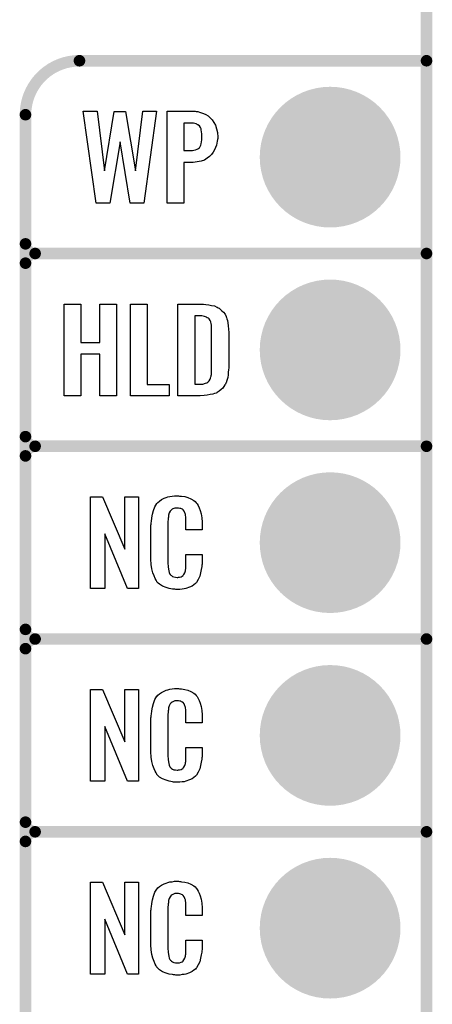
# Model space of a CAD drawing. Extents: x -0.07 to 0.95, y -0.15 to 1.54.
# Tile 11 of 13: x 0.74 to 0.95, y 0.26 to 0.77. Entities that reach past the tile are written whole.
import ezdxf

# ---------------------------------------------------------------- set-up
doc = ezdxf.new("R2010")
doc.units = 0
doc.layers.get('0').update_dxf_attribs({"linetype": 'CONTINUOUS'})
for name, color, linetype in [('gko', 6, 'CONTINUOUS'), ('gto', 2, 'CONTINUOUS'), ('gts', 1, 'CONTINUOUS')]:
    doc.layers.add(name, color=color, linetype=linetype)

# ---------------------------------------------------------------- blocks, each defined once
blk = doc.blocks.new('D32')
at = {"const_width": 0.003}
blk.add_lwpolyline([(-0.0015, 0, 1), (0.0015, 0, 1)], format="xyb", close=True, dxfattribs=at)
blk = doc.blocks.new('D37')
at = {"const_width": 0.0365}
blk.add_lwpolyline([(-0.01825, 0, 1), (0.01825, 0, 1)], format="xyb", close=True, dxfattribs=at)

msp = doc.modelspace()

# ---------------------------------------------------------------- linework, layer by layer
at = {"layer": 'gko', "color": 6, "const_width": 0.006}
msp.add_lwpolyline([(0.95, -0.05), (0.95, 1.45)], dxfattribs=at)
at = {"layer": 'gto', "color": 2, "const_width": 0.006}
for points in [[(0.77, 0.75, 0.414214), (0.742, 0.722)], [(0.742, 0.655, 0.414214), (0.747, 0.65)], [(0.747, 0.65, 0.414214), (0.742, 0.645)], [(0.747, 0.65, 0.414214), (0.742, 0.645)], [(0.742, 0.555, 0.414214), (0.747, 0.55)], [(0.747, 0.55, 0.414214), (0.742, 0.545)], [(0.747, 0.55, 0.414214), (0.742, 0.545)], [(0.742, 0.455, 0.414214), (0.747, 0.45)], [(0.747, 0.45, 0.414214), (0.742, 0.445)], [(0.747, 0.45, 0.414214), (0.742, 0.445)], [(0.742, 0.355, 0.414214), (0.747, 0.35)], [(0.747, 0.35, 0.414214), (0.742, 0.345)], [(0.747, 0.35, 0.414214), (0.742, 0.345)]]:
    msp.add_lwpolyline(points, format="xyb", dxfattribs=at)
for points in [[(0.77, 0.75), (0.77, 0.75)], [(0.77, 0.75), (0.77, 0.75)], [(0.77, 0.75), (0.95, 0.75)], [(0.742, -0.022), (0.742, 0.722)], [(0.742, 0.655), (0.742, 0.655)], [(0.742, 0.655), (0.742, 0.655)], [(0.747, 0.65), (0.747, 0.65)], [(0.747, 0.65), (0.747, 0.65)], [(0.747, 0.65), (0.747, 0.65)], [(0.747, 0.65), (0.747, 0.65)], [(0.747, 0.65), (0.95, 0.65)], [(0.747, 0.65), (0.95, 0.65)], [(0.742, 0.555), (0.742, 0.645)], [(0.742, 0.555), (0.742, 0.555)], [(0.742, 0.555), (0.742, 0.555)], [(0.747, 0.55), (0.747, 0.55)], [(0.747, 0.55), (0.747, 0.55)], [(0.747, 0.55), (0.747, 0.55)], [(0.747, 0.55), (0.747, 0.55)], [(0.747, 0.55), (0.95, 0.55)], [(0.747, 0.55), (0.95, 0.55)], [(0.742, 0.455), (0.742, 0.545)], [(0.742, 0.455), (0.742, 0.455)], [(0.742, 0.455), (0.742, 0.455)], [(0.747, 0.45), (0.747, 0.45)], [(0.747, 0.45), (0.747, 0.45)], [(0.747, 0.45), (0.747, 0.45)], [(0.747, 0.45), (0.747, 0.45)], [(0.747, 0.45), (0.95, 0.45)], [(0.747, 0.45), (0.95, 0.45)], [(0.742, 0.355), (0.742, 0.445)], [(0.742, 0.355), (0.742, 0.355)], [(0.742, 0.355), (0.742, 0.355)], [(0.747, 0.35), (0.747, 0.35)], [(0.747, 0.35), (0.747, 0.35)], [(0.747, 0.35), (0.747, 0.35)], [(0.747, 0.35), (0.747, 0.35)], [(0.747, 0.35), (0.95, 0.35)], [(0.747, 0.35), (0.95, 0.35)], [(0.742, 0.255), (0.742, 0.345)]]:
    msp.add_lwpolyline(points, dxfattribs=at)
at = {"layer": 'gto', "color": 2}
for points in [[(0.8034, 0.6762), (0.7963, 0.6762), (0.7911, 0.708), (0.7858, 0.6762), (0.7786, 0.6762), (0.7719, 0.7238), (0.7791, 0.7238), (0.783, 0.6929), (0.788, 0.7237), (0.7938, 0.7237), (0.799, 0.6929), (0.8028, 0.7238), (0.81, 0.7238), (0.8034, 0.6762)], [(0.8306, 0.7237), (0.8314, 0.7236), (0.8323, 0.7234), (0.8333, 0.723), (0.8344, 0.7227), (0.8356, 0.7221), (0.8367, 0.7214), (0.8378, 0.7204), (0.8388, 0.7194), (0.8397, 0.718), (0.8405, 0.7166), (0.8411, 0.7147), (0.8416, 0.7127), (0.8417, 0.7103), (0.8417, 0.7101), (0.8417, 0.7097), (0.8416, 0.7091), (0.8415, 0.7082), (0.8413, 0.7073), (0.841, 0.7062), (0.8405, 0.705), (0.8401, 0.7038), (0.8393, 0.7026), (0.8385, 0.7014), (0.8375, 0.7004), (0.8363, 0.6994), (0.8348, 0.6985), (0.8331, 0.6979), (0.8311, 0.6975), (0.8289, 0.6973), (0.8242, 0.6973), (0.8242, 0.6762), (0.8155, 0.6762), (0.8155, 0.7238), (0.83, 0.7238), (0.8306, 0.7237)], [(0.8284, 0.7177), (0.8242, 0.7177), (0.8242, 0.7034), (0.8281, 0.7034), (0.8287, 0.7035), (0.8294, 0.7036), (0.8302, 0.7038), (0.831, 0.7041), (0.8317, 0.7044), (0.8322, 0.7049), (0.8323, 0.705), (0.8324, 0.7052), (0.8326, 0.7056), (0.8329, 0.7062), (0.8331, 0.7069), (0.8333, 0.7079), (0.8334, 0.709), (0.8335, 0.7103), (0.8335, 0.7104), (0.8335, 0.7107), (0.8335, 0.7113), (0.8334, 0.7119), (0.8333, 0.7133), (0.8332, 0.714), (0.8331, 0.7146), (0.8331, 0.7147), (0.833, 0.7149), (0.8327, 0.7154), (0.8322, 0.7162), (0.8314, 0.7168), (0.8313, 0.7168), (0.8311, 0.7169), (0.8308, 0.7171), (0.8305, 0.7173), (0.8299, 0.7174), (0.8292, 0.7176), (0.8284, 0.7177)], [(0.7892, 0.5762), (0.7805, 0.5762), (0.7805, 0.5977), (0.7707, 0.5977), (0.7707, 0.5762), (0.7621, 0.5762), (0.7621, 0.6238), (0.7707, 0.6238), (0.7707, 0.6039), (0.7805, 0.6039), (0.7805, 0.6238), (0.7892, 0.6238), (0.7892, 0.5762)], [(0.8051, 0.5821), (0.8166, 0.5821), (0.8166, 0.5762), (0.7964, 0.5762), (0.7964, 0.6238), (0.8051, 0.6238), (0.8051, 0.5821)], [(0.8343, 0.6237), (0.8356, 0.6236), (0.8371, 0.6234), (0.8385, 0.6231), (0.84, 0.6228), (0.8413, 0.6222), (0.8415, 0.6221), (0.8419, 0.6219), (0.8424, 0.6216), (0.8432, 0.621), (0.8439, 0.6203), (0.8447, 0.6195), (0.8455, 0.6185), (0.846, 0.6174), (0.8461, 0.6172), (0.8462, 0.6168), (0.8465, 0.6161), (0.8468, 0.6152), (0.847, 0.614), (0.8472, 0.6125), (0.8473, 0.6108), (0.8474, 0.609), (0.8474, 0.5917), (0.8474, 0.5916), (0.8474, 0.5914), (0.8474, 0.5911), (0.8474, 0.5907), (0.8473, 0.5897), (0.8472, 0.5885), (0.8471, 0.5871), (0.8469, 0.5857), (0.8465, 0.5842), (0.846, 0.5829), (0.8459, 0.5827), (0.8458, 0.5823), (0.8454, 0.5818), (0.8449, 0.581), (0.8443, 0.5802), (0.8435, 0.5794), (0.8425, 0.5786), (0.8414, 0.5779), (0.8412, 0.5778), (0.8409, 0.5776), (0.8401, 0.5773), (0.8391, 0.5771), (0.8378, 0.5768), (0.8363, 0.5765), (0.8346, 0.5763), (0.8326, 0.5762), (0.8211, 0.5762), (0.8211, 0.6238), (0.8333, 0.6238), (0.8343, 0.6237)], [(0.8334, 0.6176), (0.8298, 0.6176), (0.8298, 0.5822), (0.8329, 0.5822), (0.8335, 0.5823), (0.834, 0.5823), (0.8354, 0.5827), (0.8361, 0.5829), (0.8366, 0.5833), (0.8367, 0.5833), (0.8368, 0.5834), (0.8373, 0.584), (0.8378, 0.5848), (0.838, 0.5854), (0.8382, 0.586), (0.8382, 0.5861), (0.8383, 0.5864), (0.8383, 0.5868), (0.8384, 0.5873), (0.8385, 0.5881), (0.8385, 0.589), (0.8385, 0.5901), (0.8385, 0.5913), (0.8385, 0.6095), (0.8385, 0.6097), (0.8385, 0.6101), (0.8385, 0.6106), (0.8385, 0.6113), (0.8384, 0.6129), (0.8383, 0.6137), (0.8382, 0.6143), (0.8382, 0.6144), (0.8381, 0.6146), (0.838, 0.6149), (0.8378, 0.6153), (0.8373, 0.6161), (0.8369, 0.6165), (0.8364, 0.6167), (0.8363, 0.6167), (0.8361, 0.6168), (0.8359, 0.617), (0.8354, 0.6172), (0.8349, 0.6173), (0.8342, 0.6175), (0.8334, 0.6176)], [(0.8006, 0.4762), (0.7949, 0.4762), (0.7832, 0.5046), (0.7832, 0.4762), (0.7758, 0.4762), (0.7758, 0.5238), (0.7819, 0.5238), (0.7935, 0.4966), (0.7935, 0.5238), (0.8006, 0.5238), (0.8006, 0.4762)], [(0.8218, 0.5242), (0.8224, 0.5242), (0.823, 0.5241), (0.8246, 0.5239), (0.8262, 0.5235), (0.8278, 0.5228), (0.8293, 0.5219), (0.83, 0.5214), (0.8306, 0.5207), (0.8307, 0.5205), (0.8311, 0.5201), (0.8315, 0.5192), (0.8321, 0.5181), (0.8326, 0.5167), (0.8331, 0.515), (0.8335, 0.5129), (0.8336, 0.5106), (0.8336, 0.5066), (0.8252, 0.5066), (0.8252, 0.5107), (0.8252, 0.5108), (0.8252, 0.5111), (0.8252, 0.5116), (0.8252, 0.5121), (0.8251, 0.5134), (0.825, 0.5141), (0.825, 0.5146), (0.825, 0.5147), (0.8249, 0.5149), (0.8247, 0.5154), (0.8243, 0.5163), (0.8238, 0.517), (0.8236, 0.5172), (0.8234, 0.5173), (0.823, 0.5175), (0.8226, 0.5177), (0.8221, 0.5178), (0.8214, 0.5179), (0.8203, 0.5179), (0.82, 0.5179), (0.8195, 0.5179), (0.8185, 0.5175), (0.818, 0.5173), (0.8176, 0.5169), (0.8174, 0.5167), (0.817, 0.5163), (0.8165, 0.5154), (0.8162, 0.5143), (0.8162, 0.5142), (0.8162, 0.5141), (0.8161, 0.5137), (0.8161, 0.5132), (0.816, 0.5127), (0.816, 0.5119), (0.8159, 0.5111), (0.8159, 0.5102), (0.8159, 0.4895), (0.8159, 0.4894), (0.8159, 0.4889), (0.816, 0.4882), (0.816, 0.4873), (0.8163, 0.4854), (0.8165, 0.4845), (0.8169, 0.4837), (0.817, 0.4836), (0.8171, 0.4834), (0.8174, 0.4832), (0.8177, 0.4829), (0.8183, 0.4825), (0.8189, 0.4822), (0.8198, 0.4821), (0.8207, 0.482), (0.8211, 0.482), (0.8214, 0.4821), (0.8218, 0.4821), (0.8228, 0.4823), (0.8233, 0.4826), (0.8237, 0.4829), (0.8238, 0.4829), (0.8238, 0.4831), (0.8242, 0.4835), (0.8247, 0.4844), (0.825, 0.4854), (0.825, 0.4855), (0.825, 0.4857), (0.825, 0.486), (0.8251, 0.4865), (0.8251, 0.487), (0.8252, 0.4878), (0.8252, 0.4886), (0.8252, 0.4895), (0.8252, 0.4938), (0.8336, 0.4938), (0.8336, 0.49), (0.8336, 0.4899), (0.8336, 0.4897), (0.8336, 0.4894), (0.8336, 0.4889), (0.8335, 0.4883), (0.8334, 0.4876), (0.8332, 0.4861), (0.8328, 0.4844), (0.8324, 0.4826), (0.8316, 0.4809), (0.8307, 0.4794), (0.8306, 0.4792), (0.8301, 0.4788), (0.8294, 0.4782), (0.8284, 0.4775), (0.827, 0.4769), (0.8252, 0.4762), (0.8243, 0.476), (0.8232, 0.4759), (0.822, 0.4757), (0.82, 0.4757), (0.8195, 0.4758), (0.8188, 0.4758), (0.8182, 0.4759), (0.8166, 0.4762), (0.8149, 0.4767), (0.8131, 0.4774), (0.8115, 0.4784), (0.8108, 0.479), (0.8102, 0.4797), (0.8102, 0.4798), (0.8101, 0.4799), (0.8099, 0.4802), (0.8097, 0.4805), (0.8092, 0.4814), (0.8087, 0.4827), (0.808, 0.4844), (0.8076, 0.4864), (0.8072, 0.4887), (0.8071, 0.4914), (0.8071, 0.5083), (0.8071, 0.5084), (0.8071, 0.5087), (0.8071, 0.5091), (0.8072, 0.5096), (0.8072, 0.5103), (0.8073, 0.511), (0.8075, 0.5128), (0.8078, 0.5147), (0.8084, 0.5166), (0.8091, 0.5186), (0.8102, 0.5203), (0.8102, 0.5203), (0.8103, 0.5204), (0.8107, 0.5209), (0.8115, 0.5216), (0.8126, 0.5223), (0.814, 0.523), (0.815, 0.5234), (0.8159, 0.5237), (0.8169, 0.524), (0.8181, 0.5241), (0.8193, 0.5243), (0.8213, 0.5243), (0.8218, 0.5242)], [(0.8218, 0.4242), (0.8224, 0.4242), (0.823, 0.4241), (0.8246, 0.4239), (0.8262, 0.4235), (0.8278, 0.4228), (0.8293, 0.4219), (0.83, 0.4214), (0.8306, 0.4207), (0.8307, 0.4205), (0.8311, 0.4201), (0.8315, 0.4192), (0.8321, 0.4181), (0.8326, 0.4167), (0.8331, 0.415), (0.8335, 0.4129), (0.8336, 0.4106), (0.8336, 0.4066), (0.8252, 0.4066), (0.8252, 0.4107), (0.8252, 0.4108), (0.8252, 0.4111), (0.8252, 0.4116), (0.8252, 0.4121), (0.8251, 0.4134), (0.825, 0.4141), (0.825, 0.4146), (0.825, 0.4147), (0.8249, 0.4149), (0.8247, 0.4154), (0.8243, 0.4163), (0.8238, 0.417), (0.8236, 0.4172), (0.8234, 0.4173), (0.823, 0.4175), (0.8226, 0.4177), (0.8221, 0.4178), (0.8214, 0.4179), (0.8203, 0.4179), (0.82, 0.4179), (0.8195, 0.4179), (0.8185, 0.4175), (0.818, 0.4173), (0.8176, 0.4169), (0.8174, 0.4167), (0.817, 0.4163), (0.8165, 0.4154), (0.8162, 0.4143), (0.8162, 0.4142), (0.8162, 0.4141), (0.8161, 0.4137), (0.8161, 0.4132), (0.816, 0.4127), (0.816, 0.4119), (0.8159, 0.4111), (0.8159, 0.4102), (0.8159, 0.3895), (0.8159, 0.3894), (0.8159, 0.3889), (0.816, 0.3882), (0.816, 0.3873), (0.8163, 0.3854), (0.8165, 0.3845), (0.8169, 0.3837), (0.817, 0.3836), (0.8171, 0.3834), (0.8174, 0.3832), (0.8177, 0.3829), (0.8183, 0.3825), (0.8189, 0.3822), (0.8198, 0.3821), (0.8207, 0.382), (0.8211, 0.382), (0.8214, 0.3821), (0.8218, 0.3821), (0.8228, 0.3823), (0.8233, 0.3826), (0.8237, 0.3829), (0.8238, 0.3829), (0.8238, 0.3831), (0.8242, 0.3835), (0.8247, 0.3844), (0.825, 0.3854), (0.825, 0.3855), (0.825, 0.3857), (0.825, 0.386), (0.8251, 0.3865), (0.8251, 0.387), (0.8252, 0.3878), (0.8252, 0.3886), (0.8252, 0.3895), (0.8252, 0.3938), (0.8336, 0.3938), (0.8336, 0.39), (0.8336, 0.3899), (0.8336, 0.3897), (0.8336, 0.3894), (0.8336, 0.3889), (0.8335, 0.3883), (0.8334, 0.3876), (0.8332, 0.3861), (0.8328, 0.3844), (0.8324, 0.3826), (0.8316, 0.3809), (0.8307, 0.3794), (0.8306, 0.3792), (0.8301, 0.3788), (0.8294, 0.3782), (0.8284, 0.3775), (0.827, 0.3769), (0.8252, 0.3762), (0.8243, 0.376), (0.8232, 0.3759), (0.822, 0.3757), (0.82, 0.3757), (0.8195, 0.3758), (0.8188, 0.3758), (0.8182, 0.3759), (0.8166, 0.3762), (0.8149, 0.3767), (0.8131, 0.3774), (0.8115, 0.3784), (0.8108, 0.379), (0.8102, 0.3797), (0.8102, 0.3798), (0.8101, 0.3799), (0.8099, 0.3802), (0.8097, 0.3805), (0.8092, 0.3814), (0.8087, 0.3827), (0.808, 0.3844), (0.8076, 0.3864), (0.8072, 0.3887), (0.8071, 0.3914), (0.8071, 0.4083), (0.8071, 0.4084), (0.8071, 0.4087), (0.8071, 0.4091), (0.8072, 0.4096), (0.8072, 0.4103), (0.8073, 0.411), (0.8075, 0.4128), (0.8078, 0.4147), (0.8084, 0.4166), (0.8091, 0.4186), (0.8102, 0.4203), (0.8102, 0.4203), (0.8103, 0.4204), (0.8107, 0.4209), (0.8115, 0.4216), (0.8126, 0.4223), (0.814, 0.423), (0.815, 0.4234), (0.8159, 0.4237), (0.8169, 0.424), (0.8181, 0.4241), (0.8193, 0.4243), (0.8213, 0.4243), (0.8218, 0.4242)], [(0.8006, 0.3762), (0.7949, 0.3762), (0.7832, 0.4046), (0.7832, 0.3762), (0.7758, 0.3762), (0.7758, 0.4238), (0.7819, 0.4238), (0.7935, 0.3966), (0.7935, 0.4238), (0.8006, 0.4238), (0.8006, 0.3762)], [(0.8006, 0.2762), (0.7949, 0.2762), (0.7832, 0.3046), (0.7832, 0.2762), (0.7758, 0.2762), (0.7758, 0.3238), (0.7819, 0.3238), (0.7935, 0.2966), (0.7935, 0.3238), (0.8006, 0.3238), (0.8006, 0.2762)], [(0.8218, 0.3242), (0.8224, 0.3242), (0.823, 0.3241), (0.8246, 0.3239), (0.8262, 0.3235), (0.8278, 0.3228), (0.8293, 0.3219), (0.83, 0.3214), (0.8306, 0.3207), (0.8307, 0.3205), (0.8311, 0.3201), (0.8315, 0.3192), (0.8321, 0.3181), (0.8326, 0.3167), (0.8331, 0.315), (0.8335, 0.3129), (0.8336, 0.3106), (0.8336, 0.3066), (0.8252, 0.3066), (0.8252, 0.3107), (0.8252, 0.3108), (0.8252, 0.3111), (0.8252, 0.3116), (0.8252, 0.3121), (0.8251, 0.3134), (0.825, 0.3141), (0.825, 0.3146), (0.825, 0.3147), (0.8249, 0.3149), (0.8247, 0.3154), (0.8243, 0.3163), (0.8238, 0.317), (0.8236, 0.3172), (0.8234, 0.3173), (0.823, 0.3175), (0.8226, 0.3177), (0.8221, 0.3178), (0.8214, 0.3179), (0.8203, 0.3179), (0.82, 0.3179), (0.8195, 0.3179), (0.8185, 0.3175), (0.818, 0.3173), (0.8176, 0.3169), (0.8174, 0.3167), (0.817, 0.3163), (0.8165, 0.3154), (0.8162, 0.3143), (0.8162, 0.3142), (0.8162, 0.3141), (0.8161, 0.3137), (0.8161, 0.3132), (0.816, 0.3127), (0.816, 0.3119), (0.8159, 0.3111), (0.8159, 0.3102), (0.8159, 0.2895), (0.8159, 0.2894), (0.8159, 0.2889), (0.816, 0.2882), (0.816, 0.2873), (0.8163, 0.2854), (0.8165, 0.2845), (0.8169, 0.2837), (0.817, 0.2836), (0.8171, 0.2834), (0.8174, 0.2832), (0.8177, 0.2829), (0.8183, 0.2825), (0.8189, 0.2822), (0.8198, 0.2821), (0.8207, 0.282), (0.8211, 0.282), (0.8214, 0.2821), (0.8218, 0.2821), (0.8228, 0.2823), (0.8233, 0.2826), (0.8237, 0.2829), (0.8238, 0.2829), (0.8238, 0.2831), (0.8242, 0.2835), (0.8247, 0.2844), (0.825, 0.2854), (0.825, 0.2855), (0.825, 0.2857), (0.825, 0.286), (0.8251, 0.2865), (0.8251, 0.287), (0.8252, 0.2878), (0.8252, 0.2886), (0.8252, 0.2895), (0.8252, 0.2938), (0.8336, 0.2938), (0.8336, 0.29), (0.8336, 0.2899), (0.8336, 0.2897), (0.8336, 0.2894), (0.8336, 0.2889), (0.8335, 0.2883), (0.8334, 0.2876), (0.8332, 0.2861), (0.8328, 0.2844), (0.8324, 0.2826), (0.8316, 0.2809), (0.8307, 0.2794), (0.8306, 0.2792), (0.8301, 0.2788), (0.8294, 0.2782), (0.8284, 0.2775), (0.827, 0.2769), (0.8252, 0.2762), (0.8243, 0.276), (0.8232, 0.2759), (0.822, 0.2757), (0.82, 0.2757), (0.8195, 0.2758), (0.8188, 0.2758), (0.8182, 0.2759), (0.8166, 0.2762), (0.8149, 0.2767), (0.8131, 0.2774), (0.8115, 0.2784), (0.8108, 0.279), (0.8102, 0.2797), (0.8102, 0.2798), (0.8101, 0.2799), (0.8099, 0.2802), (0.8097, 0.2805), (0.8092, 0.2814), (0.8087, 0.2827), (0.808, 0.2844), (0.8076, 0.2864), (0.8072, 0.2887), (0.8071, 0.2914), (0.8071, 0.3083), (0.8071, 0.3084), (0.8071, 0.3087), (0.8071, 0.3091), (0.8072, 0.3096), (0.8072, 0.3103), (0.8073, 0.311), (0.8075, 0.3128), (0.8078, 0.3147), (0.8084, 0.3166), (0.8091, 0.3186), (0.8102, 0.3203), (0.8102, 0.3203), (0.8103, 0.3204), (0.8107, 0.3209), (0.8115, 0.3216), (0.8126, 0.3223), (0.814, 0.323), (0.815, 0.3234), (0.8159, 0.3237), (0.8169, 0.324), (0.8181, 0.3241), (0.8193, 0.3243), (0.8213, 0.3243), (0.8218, 0.3242)]]:
    msp.add_lwpolyline(points, dxfattribs=at)

# ---------------------------------------------------------------- block references
at = {"layer": 'gto'}
for p in [(0.77, 0.75), (0.77, 0.75), (0.77, 0.75), (0.77, 0.75), (0.95, 0.75), (0.742, 0.722), (0.742, 0.722), (0.742, 0.655), (0.742, 0.655), (0.742, 0.655), (0.747, 0.65), (0.747, 0.65), (0.747, 0.65), (0.747, 0.65), (0.747, 0.65), (0.747, 0.65), (0.747, 0.65), (0.747, 0.65), (0.747, 0.65), (0.95, 0.65), (0.95, 0.65), (0.742, 0.645), (0.742, 0.645), (0.742, 0.645), (0.742, 0.555), (0.742, 0.555), (0.742, 0.555), (0.742, 0.555), (0.747, 0.55), (0.747, 0.55), (0.747, 0.55), (0.747, 0.55), (0.747, 0.55), (0.747, 0.55), (0.747, 0.55), (0.747, 0.55), (0.747, 0.55), (0.95, 0.55), (0.95, 0.55), (0.742, 0.545), (0.742, 0.545), (0.742, 0.545), (0.742, 0.455), (0.742, 0.455), (0.742, 0.455), (0.742, 0.455), (0.747, 0.45), (0.747, 0.45), (0.747, 0.45), (0.747, 0.45), (0.747, 0.45), (0.747, 0.45), (0.747, 0.45), (0.747, 0.45), (0.747, 0.45), (0.95, 0.45), (0.95, 0.45), (0.742, 0.445), (0.742, 0.445), (0.742, 0.445), (0.742, 0.355), (0.742, 0.355), (0.742, 0.355), (0.742, 0.355), (0.747, 0.35), (0.747, 0.35), (0.747, 0.35), (0.747, 0.35), (0.747, 0.35), (0.747, 0.35), (0.747, 0.35), (0.747, 0.35), (0.747, 0.35), (0.95, 0.35), (0.95, 0.35), (0.742, 0.345), (0.742, 0.345), (0.742, 0.345)]:
    msp.add_blockref('D32', p, dxfattribs=at)
at = {"layer": 'gts'}
for p in [(0.9, 0.7), (0.9, 0.6), (0.9, 0.5), (0.9, 0.4), (0.9, 0.3)]:
    msp.add_blockref('D37', p, dxfattribs=at)

doc.saveas('drawing.dxf')
